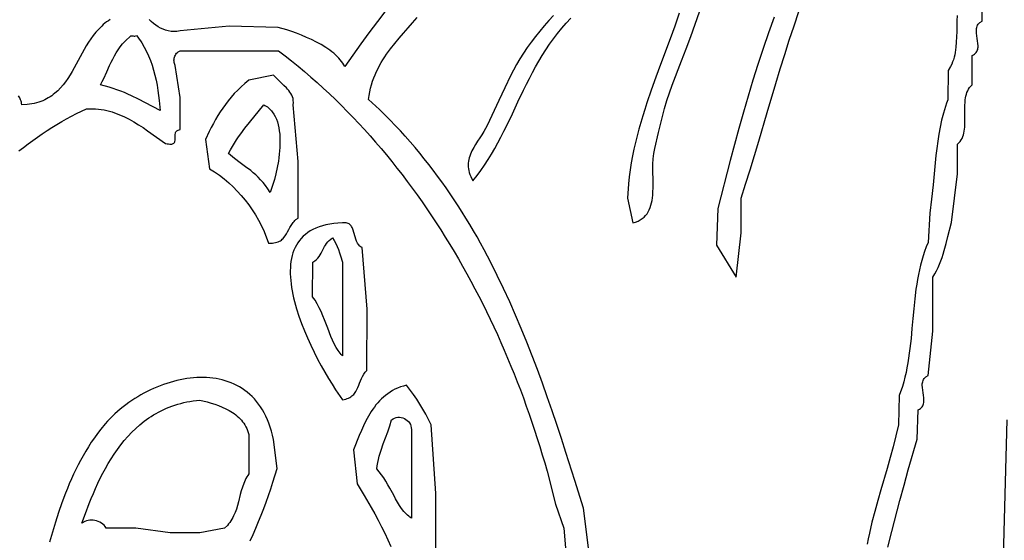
# Model space of a CAD drawing. Extents: x 0 to 6.91, y 0 to 7.03.
# Tile 9 of 11: x 3.24 to 5.25, y 4.52 to 5.57. Entities that reach past the tile are written whole.
import ezdxf

# ---------------------------------------------------------------- set-up
doc = ezdxf.new("R2010")
doc.units = 0

msp = doc.modelspace()

# ---------------------------------------------------------------- linework, layer by layer
for points in [[(5.008406, 4.501374), (5.016651, 4.532826), (5.033004, 4.595793), (5.041285, 4.627218), (5.049751, 4.658545), (5.067586, 4.720727), (5.07, 4.78), (5.072542, 4.781393), (5.074714, 4.78294), (5.076539, 4.784631), (5.078042, 4.786454), (5.079248, 4.788401), (5.080183, 4.79046), (5.08087, 4.792622), (5.081334, 4.794876), (5.0816, 4.797213), (5.081693, 4.79962), (5.081459, 4.80461), (5.080828, 4.809764), (5.08, 4.815), (5.079172, 4.820236), (5.078541, 4.82539), (5.078307, 4.83038), (5.0784, 4.832787), (5.078666, 4.835124), (5.07913, 4.837378), (5.079817, 4.83954), (5.080752, 4.841599), (5.081958, 4.843546), (5.083461, 4.845369), (5.085286, 4.84706), (5.09, 4.85), (5.1, 4.94), (5.1, 4.995), (5.1, 5.05), (5.103833, 5.056313), (5.10733, 5.062775), (5.110521, 5.06937), (5.113435, 5.076085), (5.116101, 5.082904), (5.118551, 5.089814), (5.120811, 5.096799), (5.122913, 5.103846), (5.126758, 5.118064), (5.130322, 5.132354), (5.137547, 5.160682), (5.15, 5.26), (5.15, 5.32), (5.152811, 5.322654), (5.155258, 5.325523), (5.157367, 5.328595), (5.15916, 5.331854), (5.160663, 5.335285), (5.1619, 5.338875), (5.162894, 5.342608), (5.16367, 5.346471), (5.164253, 5.350449), (5.164665, 5.354527), (5.165078, 5.362926), (5.165101, 5.371553), (5.16493, 5.380291), (5.164756, 5.389025), (5.164775, 5.397639), (5.165178, 5.406016), (5.165584, 5.41008), (5.16616, 5.414042), (5.166928, 5.417887), (5.167913, 5.4216), (5.16914, 5.425168), (5.170632, 5.428575), (5.172414, 5.431807), (5.17451, 5.434849), (5.179741, 5.440309), (5.18, 5.5), (5.182542, 5.501393), (5.184714, 5.50294), (5.186539, 5.504631), (5.188042, 5.506454), (5.189248, 5.508401), (5.190183, 5.51046), (5.19087, 5.512622), (5.191334, 5.514876), (5.1916, 5.517213), (5.191693, 5.51962), (5.191459, 5.52461), (5.190828, 5.529764), (5.19, 5.535), (5.189172, 5.540236), (5.188541, 5.54539), (5.188307, 5.55038), (5.1884, 5.552787), (5.188666, 5.555124), (5.18913, 5.557378), (5.189817, 5.55954), (5.190752, 5.561599), (5.191958, 5.563546), (5.193461, 5.565369), (5.195286, 5.56706), (5.2, 5.57), (5.2, 5.835)], [(3.988453, 5.591652), (3.970978, 5.569118), (3.953838, 5.546437), (3.937042, 5.523614), (3.904521, 5.477563), (3.902749, 5.481153), (3.900663, 5.484688), (3.898277, 5.488167), (3.895607, 5.491587), (3.89267, 5.494947), (3.88948, 5.498245), (3.886053, 5.501481), (3.882405, 5.504652), (3.878552, 5.507757), (3.87451, 5.510795), (3.870293, 5.513763), (3.865918, 5.51666), (3.856756, 5.522237), (3.847149, 5.527511), (3.837221, 5.532471), (3.827099, 5.537105), (3.816908, 5.541399), (3.806772, 5.545342), (3.796818, 5.54892), (3.787171, 5.552122), (3.769298, 5.557347), (3.67, 5.56), (3.57, 5.55), (3.566807, 5.549432), (3.563675, 5.54904), (3.560604, 5.548818), (3.557592, 5.548762), (3.554636, 5.548863), (3.551736, 5.549118), (3.546093, 5.550061), (3.540651, 5.551544), (3.535394, 5.55352), (3.530309, 5.555942), (3.525382, 5.558761), (3.520599, 5.561932), (3.515946, 5.565406), (3.511409, 5.569137), (3.506975, 5.573077)], [(4.584502, 5.58617), (4.575283, 5.559899), (4.565761, 5.53382), (4.546368, 5.481956), (4.536778, 5.456029), (4.527447, 5.43001), (4.518513, 5.403829), (4.51424, 5.390656), (4.510119, 5.377415), (4.506168, 5.364098), (4.502405, 5.350696), (4.498846, 5.337201), (4.49551, 5.323602), (4.492413, 5.309892), (4.489575, 5.296062), (4.487011, 5.282102), (4.48474, 5.268004), (4.48278, 5.253759), (4.481147, 5.239358), (4.478934, 5.210053), (4.49, 5.16), (4.495563, 5.161604), (4.500608, 5.163595), (4.505161, 5.165954), (4.509246, 5.168664), (4.512889, 5.171705), (4.516113, 5.175058), (4.518944, 5.178706), (4.521407, 5.18263), (4.523527, 5.186812), (4.525328, 5.191231), (4.526835, 5.195872), (4.528073, 5.200713), (4.529066, 5.205738), (4.529841, 5.210927), (4.530421, 5.216263), (4.530831, 5.221725), (4.531241, 5.232959), (4.531271, 5.244479), (4.530983, 5.267789), (4.531062, 5.27928), (4.531555, 5.290466), (4.532019, 5.295898), (4.532661, 5.301197), (4.534577, 5.311325), (4.542204, 5.343468), (4.546092, 5.359812), (4.550152, 5.376195), (4.554476, 5.392513), (4.559156, 5.40866), (4.564284, 5.424531), (4.569951, 5.440019), (4.589216, 5.489178), (4.598717, 5.513847), (4.607979, 5.538636), (4.616887, 5.563592), (4.625328, 5.588758)], [(4.777235, 5.578359), (4.765759, 5.546529), (4.754769, 5.514483), (4.744227, 5.482254), (4.734092, 5.449874), (4.724324, 5.417374), (4.714885, 5.384788), (4.705734, 5.352147), (4.696831, 5.319485), (4.688138, 5.286832), (4.662916, 5.189255), (4.66, 5.115), (4.7, 5.05), (4.71, 5.14), (4.71, 5.21), (4.71932, 5.238715), (4.728393, 5.267629), (4.737275, 5.29671), (4.74602, 5.325927), (4.763319, 5.384644), (4.78073, 5.443532), (4.789615, 5.472961), (4.798692, 5.50234), (4.808016, 5.531636), (4.817643, 5.560818), (4.827627, 5.589856)], [(3.427991, 5.573359), (3.424277, 5.570904), (3.420697, 5.568337), (3.417247, 5.565663), (3.41392, 5.562886), (3.410712, 5.560013), (3.404627, 5.553994), (3.398949, 5.547647), (3.393633, 5.541013), (3.388634, 5.534132), (3.383908, 5.527044), (3.37941, 5.519789), (3.375097, 5.512408), (3.370923, 5.504942), (3.362816, 5.489914), (3.354736, 5.475028), (3.350594, 5.467739), (3.346325, 5.460606), (3.341885, 5.453671), (3.337229, 5.446973), (3.332313, 5.440552), (3.327092, 5.43445), (3.321523, 5.428706), (3.315559, 5.423362), (3.312417, 5.420851), (3.309158, 5.418456), (3.30578, 5.416181), (3.302275, 5.41403), (3.298639, 5.41201), (3.294865, 5.410124), (3.290949, 5.408379), (3.286884, 5.406779), (3.282665, 5.405329), (3.278287, 5.404034), (3.273744, 5.402899), (3.26903, 5.40193), (3.264141, 5.401131), (3.259069, 5.400508), (3.248359, 5.399808), (3.247966, 5.402513), (3.247441, 5.405091), (3.246789, 5.407545), (3.246017, 5.409882), (3.244134, 5.414226), (3.24184, 5.418165)], [(4.4, 4.5), (4.39, 4.58), (4.372283, 4.636676), (4.354231, 4.693399), (4.345016, 4.721732), (4.335641, 4.750023), (4.326082, 4.778252), (4.316312, 4.806402), (4.306306, 4.834455), (4.296039, 4.862393), (4.285486, 4.890196), (4.274621, 4.917848), (4.263418, 4.945329), (4.251853, 4.972622), (4.239901, 4.999709), (4.227535, 5.026571), (4.21473, 5.05319), (4.201462, 5.079548), (4.187704, 5.105626), (4.180634, 5.118555), (4.173432, 5.131408), (4.166095, 5.144181), (4.15862, 5.156873), (4.151003, 5.169482), (4.143242, 5.182005), (4.135333, 5.19444), (4.127274, 5.206785), (4.11906, 5.219037), (4.11069, 5.231195), (4.102159, 5.243255), (4.093464, 5.255216), (4.084603, 5.267076), (4.075572, 5.278831), (4.066367, 5.29048), (4.056987, 5.302021), (4.047427, 5.313451), (4.037685, 5.324768), (4.027757, 5.33597), (4.017641, 5.347055), (4.007332, 5.358019), (3.996828, 5.368861), (3.986125, 5.379579), (3.975221, 5.390171), (3.952796, 5.410965), (3.953993, 5.418766), (3.955455, 5.426334), (3.957172, 5.433681), (3.959133, 5.440818), (3.961328, 5.447755), (3.963745, 5.454503), (3.966374, 5.461075), (3.969206, 5.467479), (3.972228, 5.473729), (3.97543, 5.479834), (3.978802, 5.485806), (3.982333, 5.491656), (3.986012, 5.497395), (3.98983, 5.503034), (3.997835, 5.514055), (4.006264, 5.524808), (4.015032, 5.535382), (4.024054, 5.545865), (4.033244, 5.556345), (4.042518, 5.566911), (4.051791, 5.577651)], [(4.329167, 5.58154), (4.319446, 5.571152), (4.310006, 5.560514), (4.300874, 5.549658), (4.292074, 5.53862), (4.28363, 5.527433), (4.275567, 5.516132), (4.26791, 5.504751), (4.260683, 5.493323), (4.25391, 5.481884), (4.241829, 5.459107), (4.229865, 5.434462), (4.217605, 5.408873), (4.193954, 5.358197), (4.190761, 5.351821), (4.187099, 5.345453), (4.183109, 5.339073), (4.178932, 5.332662), (4.174706, 5.326197), (4.170574, 5.319658), (4.166674, 5.313026), (4.163148, 5.306278), (4.161569, 5.302856), (4.160135, 5.299396), (4.158865, 5.295898), (4.157776, 5.292358), (4.156886, 5.288774), (4.156212, 5.285144), (4.155771, 5.281464), (4.155581, 5.277733), (4.155661, 5.273947), (4.156026, 5.270104), (4.156695, 5.266202), (4.157685, 5.262237), (4.159015, 5.258209), (4.1607, 5.254112), (4.165211, 5.245708), (4.173465, 5.256106), (4.181322, 5.266737), (4.188816, 5.277583), (4.195979, 5.288627), (4.202844, 5.299849), (4.209445, 5.311231), (4.215814, 5.322757), (4.221985, 5.334407), (4.227991, 5.346164), (4.233864, 5.35801), (4.245346, 5.381895), (4.256696, 5.405917), (4.268178, 5.429932), (4.274051, 5.441892), (4.280056, 5.453796), (4.286227, 5.465626), (4.292596, 5.477364), (4.299196, 5.488992), (4.306061, 5.500491), (4.313223, 5.511845), (4.320715, 5.523034), (4.328572, 5.53404), (4.336825, 5.544847), (4.345507, 5.555434), (4.354653, 5.565785), (4.364294, 5.575882)], [(5.149152, 5.581353), (5.148698, 5.570674), (5.148281, 5.548992), (5.148013, 5.538147), (5.1475, 5.527403), (5.146591, 5.51684), (5.14594, 5.51165), (5.145133, 5.506535), (5.14415, 5.501504), (5.142972, 5.496568), (5.14158, 5.491735), (5.139955, 5.487015), (5.138078, 5.482419), (5.13593, 5.477957), (5.130744, 5.469471), (5.13, 5.41), (5.127582, 5.403321), (5.12532, 5.396572), (5.123208, 5.389756), (5.121239, 5.382876), (5.117696, 5.368942), (5.114633, 5.354799), (5.11199, 5.340476), (5.109708, 5.326002), (5.107727, 5.311408), (5.105987, 5.296723), (5.102997, 5.267194), (5.100262, 5.237652), (5.097306, 5.208332), (5.093655, 5.179468), (5.09, 5.12), (5.086276, 5.111114), (5.082893, 5.102081), (5.07983, 5.092911), (5.077065, 5.083613), (5.074576, 5.074196), (5.072341, 5.064671), (5.070338, 5.055046), (5.068546, 5.04533), (5.066941, 5.035534), (5.065503, 5.025666), (5.063038, 5.005752), (5.060975, 4.985665), (5.059139, 4.965478), (5.057354, 4.945266), (5.055445, 4.925106), (5.053236, 4.90507), (5.051965, 4.895123), (5.050553, 4.885235), (5.048978, 4.875416), (5.047218, 4.865675), (5.045252, 4.856022), (5.043058, 4.846465), (5.040613, 4.837015), (5.037896, 4.827681), (5.031558, 4.809396), (5.03, 4.75), (5.024812, 4.727528), (5.019158, 4.705273), (5.013152, 4.683187), (5.006909, 4.661225), (4.994165, 4.61748), (4.987893, 4.595603), (4.981839, 4.57366), (4.976119, 4.551604), (4.970845, 4.529388), (4.968411, 4.518205), (4.966132, 4.506964)], [(3.242322, 5.306262), (3.251705, 5.313573), (3.261173, 5.320733), (3.270722, 5.327733), (3.280347, 5.334566), (3.290046, 5.341223), (3.299812, 5.347698), (3.309643, 5.353981), (3.319535, 5.360065), (3.329482, 5.365942), (3.339481, 5.371605), (3.349528, 5.377044), (3.359619, 5.382252), (3.379915, 5.391944), (3.386154, 5.392097), (3.392259, 5.392011), (3.398236, 5.391696), (3.404091, 5.391161), (3.409828, 5.390412), (3.415453, 5.38946), (3.420972, 5.388314), (3.42639, 5.38698), (3.431713, 5.385469), (3.436945, 5.383789), (3.442093, 5.381948), (3.447162, 5.379955), (3.452157, 5.377819), (3.457084, 5.375548), (3.466756, 5.370637), (3.47622, 5.36529), (3.48552, 5.359577), (3.494701, 5.353567), (3.503805, 5.347328), (3.540328, 5.321466), (3.543558, 5.320816), (3.546417, 5.320389), (3.548928, 5.320172), (3.551112, 5.320153), (3.552992, 5.32032), (3.55459, 5.32066), (3.555927, 5.321161), (3.557028, 5.32181), (3.557913, 5.322596), (3.558605, 5.323506), (3.559126, 5.324528), (3.559499, 5.325649), (3.559887, 5.328141), (3.559948, 5.330882), (3.5598, 5.336722), (3.559946, 5.339623), (3.560476, 5.34238), (3.560941, 5.343673), (3.561569, 5.344894), (3.562382, 5.34603), (3.563402, 5.347068), (3.564652, 5.347997), (3.566153, 5.348803), (3.57, 5.35), (3.57, 5.415), (3.56, 5.48), (3.559083, 5.482009), (3.558394, 5.484089), (3.557929, 5.486222), (3.557683, 5.488389), (3.557651, 5.49057), (3.557828, 5.492746), (3.558209, 5.494897), (3.558789, 5.497005), (3.559563, 5.499051), (3.560526, 5.501014), (3.561674, 5.502877), (3.563, 5.504619), (3.564501, 5.506222), (3.566172, 5.507665), (3.57, 5.51), (3.67, 5.51), (3.77, 5.51), (3.783439, 5.49965), (3.796731, 5.489119), (3.809875, 5.47841), (3.822871, 5.467525), (3.83572, 5.456467), (3.848422, 5.445239), (3.860976, 5.433842), (3.873383, 5.422281), (3.885642, 5.410556), (3.897754, 5.39867), (3.909718, 5.386627), (3.921536, 5.374428), (3.933205, 5.362076), (3.944728, 5.349574), (3.956103, 5.336924), (3.96733, 5.324128), (3.978411, 5.31119), (3.989344, 5.298111), (4.000129, 5.284894), (4.010768, 5.271542), (4.021259, 5.258058), (4.031603, 5.244443), (4.0418, 5.2307), (4.051849, 5.216832), (4.061752, 5.202842), (4.071507, 5.188731), (4.081115, 5.174503), (4.090576, 5.160159), (4.099889, 5.145703), (4.109056, 5.131137), (4.118075, 5.116463), (4.126948, 5.101684), (4.135673, 5.086803), (4.144251, 5.071821), (4.152682, 5.056742), (4.160966, 5.041568), (4.169103, 5.026302), (4.177093, 5.010945), (4.184936, 4.995501), (4.192632, 4.979973), (4.200181, 4.964362), (4.207583, 4.948671), (4.214839, 4.932902), (4.221947, 4.917059), (4.228908, 4.901144), (4.235722, 4.885158), (4.24239, 4.869106), (4.24891, 4.852988), (4.255284, 4.836809), (4.261511, 4.82057), (4.267591, 4.804273), (4.273524, 4.787922), (4.279311, 4.771519), (4.28495, 4.755066), (4.290443, 4.738566), (4.295789, 4.722021), (4.300989, 4.705435), (4.306041, 4.688809), (4.310947, 4.672145), (4.315706, 4.655447), (4.333276, 4.588362), (4.35, 4.54), (4.36, 4.42)], [(3.712539, 4.51398), (3.718423, 4.526937), (3.724108, 4.539958), (3.729599, 4.55305), (3.734899, 4.566215), (3.740012, 4.57946), (3.744942, 4.592789), (3.749694, 4.606207), (3.75427, 4.619719), (3.758675, 4.63333), (3.766989, 4.660867), (3.76, 4.72), (3.758043, 4.728694), (3.755825, 4.737041), (3.753356, 4.745045), (3.750641, 4.75271), (3.747688, 4.760039), (3.744503, 4.767038), (3.741095, 4.773709), (3.73747, 4.780057), (3.733635, 4.786086), (3.729598, 4.791799), (3.725366, 4.797201), (3.720945, 4.802295), (3.716343, 4.807086), (3.711567, 4.811577), (3.706624, 4.815772), (3.701522, 4.819675), (3.696267, 4.82329), (3.690867, 4.826622), (3.685328, 4.829673), (3.679659, 4.832448), (3.673865, 4.834951), (3.667955, 4.837186), (3.661935, 4.839156), (3.655813, 4.840866), (3.649595, 4.84232), (3.643288, 4.843521), (3.636901, 4.844473), (3.63044, 4.845181), (3.623912, 4.845648), (3.617324, 4.845878), (3.610684, 4.845876), (3.603998, 4.845644), (3.597275, 4.845188), (3.59052, 4.84451), (3.583741, 4.843616), (3.576945, 4.842508), (3.570139, 4.841191), (3.563331, 4.839669), (3.556528, 4.837945), (3.549737, 4.836024), (3.542964, 4.833909), (3.536217, 4.831604), (3.529504, 4.829114), (3.52283, 4.826443), (3.516205, 4.823593), (3.509634, 4.82057), (3.503124, 4.817376), (3.496684, 4.814017), (3.490319, 4.810496), (3.484038, 4.806816), (3.477847, 4.802983), (3.471753, 4.798999), (3.465765, 4.794868), (3.459887, 4.790596), (3.454129, 4.786184), (3.448497, 4.781639), (3.442998, 4.776962), (3.437639, 4.772159), (3.432428, 4.767234), (3.427371, 4.762189), (3.422476, 4.75703), (3.41775, 4.75176), (3.408833, 4.740902), (3.402166, 4.732049), (3.395777, 4.723121), (3.389658, 4.71412), (3.383796, 4.705046), (3.378182, 4.695902), (3.372805, 4.686691), (3.367655, 4.677413), (3.362721, 4.668071), (3.357993, 4.658666), (3.353461, 4.649201), (3.349114, 4.639677), (3.344941, 4.630096), (3.340933, 4.62046), (3.337078, 4.610771), (3.329789, 4.591241), (3.322989, 4.571521), (3.316597, 4.551625), (3.310529, 4.531569), (3.3047, 4.511368)], [(4.09, 4.47), (4.09, 4.61), (4.08, 4.75), (4.074892, 4.760713), (4.069394, 4.771269), (4.063538, 4.78165), (4.057353, 4.791837), (4.05087, 4.801812), (4.044118, 4.811555), (4.029932, 4.830275), (4.023718, 4.828566), (4.017782, 4.826583), (4.012114, 4.824337), (4.006705, 4.821841), (4.001545, 4.819107), (3.996625, 4.816146), (3.991936, 4.81297), (3.987468, 4.809592), (3.983212, 4.806024), (3.979159, 4.802277), (3.975298, 4.798364), (3.971622, 4.794297), (3.96812, 4.790087), (3.964782, 4.785747), (3.961601, 4.781289), (3.958565, 4.776724), (3.955667, 4.772065), (3.952895, 4.767324), (3.947698, 4.757643), (3.942898, 4.747777), (3.938419, 4.737822), (3.934188, 4.727875), (3.922226, 4.69904), (3.93, 4.63), (3.94409, 4.606252), (3.958516, 4.581445), (3.965686, 4.5687), (3.972737, 4.555756), (3.979602, 4.542635), (3.986214, 4.52936), (3.992504, 4.515953), (3.998406, 4.502435)], [(5.25, 4.76), (5.24, 4.38)]]:
    msp.add_lwpolyline(points)
for points in [[(3.47, 5.54), (3.471099, 5.540441), (3.472306, 5.54047), (3.474999, 5.539938), (3.476461, 5.539697), (3.477985, 5.539686), (3.481172, 5.540998), (3.484137, 5.53738), (3.486989, 5.533628), (3.489731, 5.529748), (3.492364, 5.525746), (3.497312, 5.5174), (3.501848, 5.508637), (3.505984, 5.499507), (3.509736, 5.490056), (3.513117, 5.480334), (3.516143, 5.470387), (3.518826, 5.460266), (3.521182, 5.450017), (3.523224, 5.439689), (3.524967, 5.429329), (3.526425, 5.418987), (3.527612, 5.40871), (3.529231, 5.388544), (3.499672, 5.404256), (3.485488, 5.411561), (3.471302, 5.418439), (3.464115, 5.421703), (3.456814, 5.424844), (3.449363, 5.427855), (3.441724, 5.430731), (3.433859, 5.433467), (3.425732, 5.436056), (3.408539, 5.440772), (3.411813, 5.447184), (3.414936, 5.453674), (3.420922, 5.466793), (3.426887, 5.479951), (3.429983, 5.486487), (3.43322, 5.492966), (3.436645, 5.499364), (3.440308, 5.505659), (3.444258, 5.511828), (3.448542, 5.517849), (3.45321, 5.523699), (3.45831, 5.529356), (3.47, 5.54)], [(3.76, 5.46), (3.71, 5.45), (3.701908, 5.443361), (3.694271, 5.436596), (3.687064, 5.429707), (3.680264, 5.422695), (3.673847, 5.415559), (3.66779, 5.408302), (3.662069, 5.400924), (3.65666, 5.393426), (3.65154, 5.385808), (3.646685, 5.378072), (3.642071, 5.370219), (3.637675, 5.362248), (3.633474, 5.354162), (3.629443, 5.34596), (3.621798, 5.329215), (3.63, 5.27), (3.640222, 5.263578), (3.650123, 5.256695), (3.659693, 5.249364), (3.668924, 5.241598), (3.677806, 5.23341), (3.686332, 5.224812), (3.694491, 5.215818), (3.702274, 5.20644), (3.709674, 5.196691), (3.71668, 5.186584), (3.723284, 5.176132), (3.729476, 5.165347), (3.735249, 5.154242), (3.740592, 5.14283), (3.749955, 5.119136), (3.753887, 5.119037), (3.75752, 5.119157), (3.76087, 5.119487), (3.763955, 5.120015), (3.76679, 5.12073), (3.769393, 5.12162), (3.77178, 5.122675), (3.773968, 5.123883), (3.775974, 5.125233), (3.777813, 5.126714), (3.779504, 5.128315), (3.781062, 5.130024), (3.783847, 5.133725), (3.786302, 5.137727), (3.788561, 5.141942), (3.790756, 5.146279), (3.793021, 5.150651), (3.795489, 5.154967), (3.798294, 5.159138), (3.799864, 5.161142), (3.801569, 5.163077), (3.803424, 5.16493), (3.805447, 5.166692), (3.810061, 5.169896), (3.81, 5.285), (3.8, 5.4), (3.800333, 5.40449), (3.800162, 5.408668), (3.799532, 5.412562), (3.798488, 5.416201), (3.797074, 5.419611), (3.795336, 5.422821), (3.793319, 5.425858), (3.791068, 5.42875), (3.788626, 5.431525), (3.78604, 5.434211), (3.780614, 5.439424), (3.775147, 5.444614), (3.77, 5.45), (3.76, 5.46)], [(3.74, 5.4), (3.742572, 5.398654), (3.745021, 5.39718), (3.747349, 5.395582), (3.749558, 5.393864), (3.751651, 5.392031), (3.753631, 5.390086), (3.755498, 5.388033), (3.757257, 5.385876), (3.760455, 5.381267), (3.763244, 5.37629), (3.765643, 5.370976), (3.767669, 5.365359), (3.769342, 5.359468), (3.770679, 5.353337), (3.7717, 5.346996), (3.772423, 5.340478), (3.772867, 5.333814), (3.773049, 5.327036), (3.772989, 5.320176), (3.772705, 5.313265), (3.772216, 5.306336), (3.77154, 5.299419), (3.770695, 5.292547), (3.769701, 5.285752), (3.767338, 5.272517), (3.764598, 5.259968), (3.761629, 5.24836), (3.758581, 5.237946), (3.752837, 5.221716), (3.748109, 5.229143), (3.743349, 5.235884), (3.738549, 5.242016), (3.7337, 5.247614), (3.728793, 5.252755), (3.723819, 5.257514), (3.718769, 5.261968), (3.713634, 5.266192), (3.703073, 5.274256), (3.692065, 5.282314), (3.680539, 5.290973), (3.668422, 5.300843), (3.672511, 5.308298), (3.676607, 5.315388), (3.68072, 5.322154), (3.684858, 5.32864), (3.689032, 5.334888), (3.693251, 5.34094), (3.701862, 5.352625), (3.710767, 5.364034), (3.74, 5.4)], [(3.9, 5.16), (3.89092, 5.159504), (3.882311, 5.158656), (3.874164, 5.157463), (3.86647, 5.155936), (3.859221, 5.154083), (3.852407, 5.151913), (3.846019, 5.149437), (3.84005, 5.146663), (3.834489, 5.1436), (3.829329, 5.140258), (3.824559, 5.136645), (3.820173, 5.132772), (3.81616, 5.128647), (3.812511, 5.124279), (3.809219, 5.119678), (3.806274, 5.114853), (3.803667, 5.109813), (3.801389, 5.104567), (3.799432, 5.099125), (3.797787, 5.093496), (3.796445, 5.087689), (3.795397, 5.081713), (3.794634, 5.075577), (3.794147, 5.069292), (3.793929, 5.062865), (3.793969, 5.056306), (3.794258, 5.049625), (3.794789, 5.04283), (3.795553, 5.035931), (3.796539, 5.028937), (3.79774, 5.021857), (3.799147, 5.014701), (3.800751, 5.007477), (3.802543, 5.000195), (3.804514, 4.992865), (3.806655, 4.985495), (3.811414, 4.970672), (3.816748, 4.955802), (3.822588, 4.940957), (3.828861, 4.926212), (3.835498, 4.91164), (3.842427, 4.897316), (3.849579, 4.883312), (3.856882, 4.869703), (3.864265, 4.856563), (3.871659, 4.843965), (3.878992, 4.831982), (3.886194, 4.82069), (3.89992, 4.80047), (3.903436, 4.801171), (3.906677, 4.802024), (3.909657, 4.803022), (3.912393, 4.804156), (3.914897, 4.80542), (3.917186, 4.806804), (3.919274, 4.808302), (3.921176, 4.809906), (3.922908, 4.811608), (3.924483, 4.8134), (3.925918, 4.815275), (3.927226, 4.817226), (3.929523, 4.821321), (3.931495, 4.825624), (3.93326, 4.830074), (3.934939, 4.834609), (3.936649, 4.839167), (3.93851, 4.843688), (3.940643, 4.848109), (3.943165, 4.852369), (3.944609, 4.85442), (3.946196, 4.856407), (3.949856, 4.860161), (3.95, 4.985), (3.94, 5.11), (3.938003, 5.111011), (3.936203, 5.112216), (3.934585, 5.1136), (3.933135, 5.115145), (3.931836, 5.116836), (3.930676, 5.118658), (3.928707, 5.12263), (3.92711, 5.126934), (3.925766, 5.131444), (3.923357, 5.140574), (3.922055, 5.144941), (3.920529, 5.149007), (3.919644, 5.150887), (3.91866, 5.152645), (3.917559, 5.154265), (3.916328, 5.15573), (3.914952, 5.157026), (3.913416, 5.158135), (3.911704, 5.159042), (3.909803, 5.159732), (3.907697, 5.160189), (3.905371, 5.160396), (3.9, 5.16)], [(3.88, 5.13), (3.883267, 5.124086), (3.886322, 5.118061), (3.889159, 5.111932), (3.891778, 5.105707), (3.894174, 5.099394), (3.896345, 5.093), (3.9, 5.08), (3.9, 4.985), (3.9, 4.89), (3.897627, 4.892393), (3.895352, 4.894986), (3.89317, 4.897767), (3.891073, 4.900726), (3.887109, 4.907131), (3.883404, 4.91411), (3.879905, 4.921571), (3.876558, 4.929424), (3.870097, 4.945943), (3.863587, 4.96294), (3.860177, 4.971391), (3.856592, 4.979689), (3.852777, 4.987744), (3.848677, 4.995464), (3.844238, 5.002759), (3.839406, 5.009538), (3.84, 5.08), (3.84382, 5.082678), (3.847112, 5.085534), (3.849951, 5.088544), (3.852413, 5.091682), (3.854574, 5.094922), (3.856508, 5.098239), (3.86, 5.105), (3.863492, 5.111761), (3.865426, 5.115078), (3.867587, 5.118318), (3.870049, 5.121456), (3.872888, 5.124466), (3.88, 5.13)], [(3.61, 4.8), (3.62516, 4.796115), (3.632863, 4.793921), (3.640565, 4.791504), (3.648201, 4.788822), (3.655709, 4.785834), (3.663027, 4.782498), (3.670091, 4.778773), (3.676838, 4.774617), (3.680073, 4.772365), (3.683206, 4.769989), (3.686227, 4.767485), (3.68913, 4.764847), (3.691907, 4.76207), (3.694549, 4.759149), (3.69705, 4.756079), (3.6994, 4.752855), (3.701592, 4.749471), (3.703619, 4.745922), (3.705472, 4.742204), (3.707143, 4.73831), (3.70991, 4.729975), (3.71, 4.65), (3.707809, 4.646907), (3.705795, 4.643723), (3.703945, 4.640454), (3.702246, 4.637108), (3.699243, 4.630212), (3.696678, 4.623088), (3.694441, 4.61579), (3.692423, 4.608374), (3.688608, 4.593403), (3.686593, 4.585957), (3.684361, 4.578611), (3.681802, 4.571418), (3.678807, 4.564433), (3.677112, 4.561035), (3.675267, 4.55771), (3.673259, 4.554464), (3.671074, 4.551305), (3.668697, 4.548238), (3.666117, 4.545271), (3.660288, 4.539663), (3.61, 4.53), (3.55, 4.53), (3.48, 4.54), (3.42, 4.54), (3.417969, 4.54286), (3.415624, 4.545474), (3.413002, 4.547829), (3.410141, 4.549914), (3.407076, 4.551719), (3.403846, 4.553231), (3.400487, 4.55444), (3.397037, 4.555333), (3.393533, 4.555901), (3.390012, 4.55613), (3.386511, 4.556011), (3.383068, 4.555532), (3.379719, 4.554681), (3.376501, 4.553447), (3.37061, 4.549785), (3.377736, 4.569576), (3.385438, 4.589826), (3.389537, 4.600055), (3.393817, 4.610318), (3.398292, 4.620587), (3.402974, 4.630835), (3.407875, 4.641035), (3.413008, 4.651161), (3.418385, 4.661183), (3.42402, 4.671077), (3.429924, 4.680814), (3.43611, 4.690367), (3.442591, 4.69971), (3.449379, 4.708815), (3.456487, 4.717654), (3.463928, 4.726202), (3.471712, 4.73443), (3.479855, 4.742312), (3.488367, 4.74982), (3.497262, 4.756928), (3.506551, 4.763608), (3.511348, 4.766779), (3.516248, 4.769833), (3.521254, 4.772766), (3.526365, 4.775576), (3.531585, 4.778258), (3.536915, 4.78081), (3.542356, 4.783227), (3.54791, 4.785507), (3.553578, 4.787646), (3.559363, 4.789641), (3.565264, 4.791488), (3.571285, 4.793184), (3.577427, 4.794726), (3.583691, 4.79611), (3.590078, 4.797333), (3.596591, 4.798391), (3.61, 4.8)], [(4, 4.76), (4.002912, 4.762013), (4.006031, 4.763494), (4.009301, 4.764464), (4.012665, 4.764944), (4.016068, 4.764954), (4.019453, 4.764515), (4.022765, 4.763649), (4.025947, 4.762374), (4.028943, 4.760714), (4.031697, 4.758687), (4.034153, 4.756315), (4.036255, 4.753618), (4.037946, 4.750617), (4.039172, 4.747334), (4.039875, 4.743788), (4.04, 4.74), (4.04, 4.65), (4.04, 4.56), (4.037235, 4.561864), (4.03457, 4.563915), (4.031998, 4.566143), (4.029513, 4.568538), (4.027109, 4.571089), (4.024779, 4.573785), (4.020317, 4.579571), (4.016077, 4.58581), (4.012009, 4.592417), (4.008062, 4.599307), (4.004186, 4.606396), (3.996445, 4.620828), (3.992479, 4.628001), (3.988383, 4.635033), (3.984105, 4.641837), (3.979596, 4.64833), (3.974806, 4.654425), (3.969683, 4.660039), (3.970627, 4.66659), (3.971836, 4.673065), (3.973279, 4.679472), (3.974928, 4.685818), (3.976752, 4.69211), (3.978723, 4.698357), (3.982987, 4.710745), (3.991973, 4.735309), (3.996225, 4.747608), (4, 4.76)]]:
    msp.add_lwpolyline(points, close=True)

doc.saveas('drawing.dxf')
